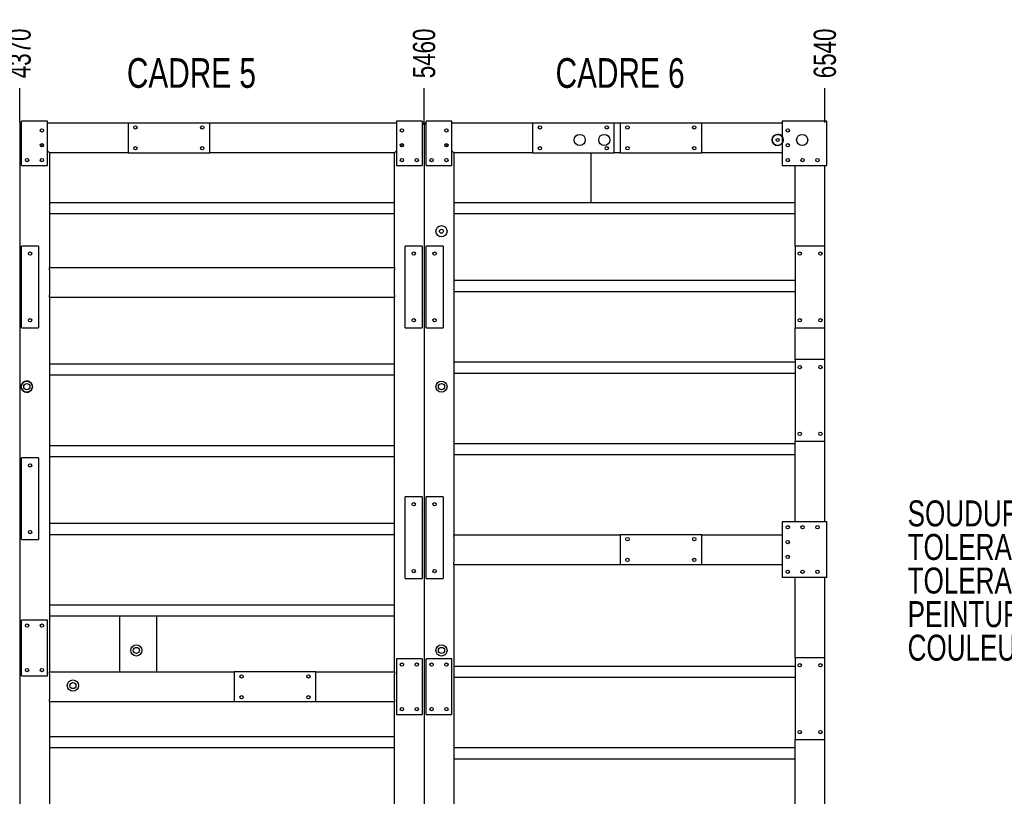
# Model space of a CAD drawing. Header units: millimetres. Extents: x 5 to 1226, y 5 to 415.
# Tile 6 of 61: x 258 to 390, y 114 to 219. Entities that reach past the tile are written whole.
import ezdxf

# ---------------------------------------------------------------- set-up
doc = ezdxf.new("R2010")
doc.units = ezdxf.units.MM
doc.header["$PDSIZE"] = -1
for name, color, linetype in [('COTES', 1, 'Continuous'), ('NOTES', 6, 'Continuous'), ('TRAIT-FINS', 9, 'Continuous')]:
    doc.layers.add(name, color=color, linetype=linetype)
doc.layers.add('TRAIT-FORT', color=4, linetype='Continuous', lineweight=25)
doc.styles.add('SLDTEXTSTYLE0', font='TXT', dxfattribs={"width": 0.75})
doc.dimstyles.new('SLDDIMSTYLE2', dxfattribs={"dimtxt": 3, "dimasz": 2, "dimexe": 0, "dimexo": 0.0625, "dimgap": 0.75, "dimtad": 0, "dimtih": 1, "dimtoh": 1, "dimdec": 0, "dimlfac": 20, "dimrnd": 1e-09, "dimzin": 12, "dimdsep": 46, "dimtxsty": 'SLDTEXTSTYLE0', "dimsah": 1, "dimcen": 0.09, "dimadec": 0, "dimazin": 3, "dimtfac": 1, "dimtdec": 0, "dimtofl": 0, "dimtmove": 0, "dimatfit": 3, "dimfxl": 1, "dimfrac": 2, "dimtolj": 1, "dimtzin": 12, "dimarcsym": 0})

# ---------------------------------------------------------------- blocks, each defined once
blk = doc.blocks.new('SW_NOTE_0')
at = {"layer": 'NOTES', "color": 0, "char_height": 3.5, "attachment_point": 1, "style": 'SLDTEXTSTYLE0'}
for s, insert in [('SOUDURES :  A=3 CONTINUE ETANCHE', (0, 4.51)), ('TOLERANCE GENERALE : ± 1 mm', (0, -0.01)), ('TOLERANCE DE PLANEITE : ± 1 mm/m', (0, -4.54)), ('PEINTURE EPOXY EP: 60µ', (0, -9.07)), ('COULEUR : BLANC RAL 9010', (0, -13.59))]:
    blk.add_mtext(s, dxfattribs=dict(at, insert=insert))
blk = doc.blocks.new('_D_103')
at = {"layer": 'COTES', "color": 0, "lineweight": -2, "transparency": 16777216}
blk.add_line((257.66, 204.8), (257.66, 209.44), dxfattribs=at)
at = {"layer": 'Defpoints', "color": 0, "transparency": 16777216}
for p in [(257.66, 209.44), (39.16, 204.74), (257.66, 204.74)]:
    blk.add_point(p, dxfattribs=at)
at = {"layer": 'COTES', "color": 0, "transparency": 16777216, "insert": (257.66, 214.12), "char_height": 3, "attachment_point": 5, "rotation": 90, "style": 'SLDTEXTSTYLE0'}
blk.add_mtext('\\A1;4370', dxfattribs=at)
blk = doc.blocks.new('_D_104')
at = {"layer": 'COTES', "color": 0, "lineweight": -2, "transparency": 16777216}
blk.add_line((312.16, 204.8), (312.16, 209.44), dxfattribs=at)
at = {"layer": 'Defpoints', "color": 0, "transparency": 16777216}
for p in [(312.16, 209.44), (39.16, 204.74), (312.16, 204.74)]:
    blk.add_point(p, dxfattribs=at)
at = {"layer": 'COTES', "color": 0, "transparency": 16777216, "insert": (312.16, 214.12), "char_height": 3, "attachment_point": 5, "rotation": 90, "style": 'SLDTEXTSTYLE0'}
blk.add_mtext('\\A1;5460', dxfattribs=at)
blk = doc.blocks.new('_D_105')
at = {"layer": 'COTES', "color": 0, "lineweight": -2, "transparency": 16777216}
blk.add_line((366.16, 204.8), (366.16, 209.44), dxfattribs=at)
at = {"layer": 'Defpoints', "color": 0, "transparency": 16777216}
for p in [(366.16, 209.44), (39.16, 204.74), (366.16, 204.74)]:
    blk.add_point(p, dxfattribs=at)
at = {"layer": 'COTES', "color": 0, "transparency": 16777216, "insert": (366.16, 214.12), "char_height": 3, "attachment_point": 5, "rotation": 90, "style": 'SLDTEXTSTYLE0'}
blk.add_mtext('\\A1;6540', dxfattribs=at)

msp = doc.modelspace()

# ---------------------------------------------------------------- linework, layer by layer
at = {"layer": 'TRAIT-FINS'}
for centre in [(333.1217, 202.4594), (336.4237, 202.4594), (359.7917, 202.4594), (363.0937, 202.4594), (314.492, 190.15), (258.6189, 169.1957), (314.492, 169.1957), (273.3758, 133.6369), (314.492, 133.6369), (264.8244, 128.9063)]:
    msp.add_circle(centre, 0.75, dxfattribs=at)
at = {"layer": 'TRAIT-FORT', "lineweight": 25}
for p, q in [((257.9082, 204.7383), (257.6582, 204.7383)), ((257.9082, 204.4883), (257.6582, 204.7383)), ((257.6582, 204.7383), (257.6582, 61.2383)), ((257.6582, 204.7383), (257.9082, 204.4883)), ((257.9082, 198.9883), (257.9082, 204.9883)), ((261.4082, 204.9883), (257.9082, 204.9883)), ((261.4082, 198.9883), (261.4082, 204.9883)), ((272.2582, 204.7383), (261.4082, 204.7383)), ((283.2582, 204.7383), (272.2582, 204.7383)), ((272.2582, 204.7383), (272.2582, 200.7383)), ((308.4082, 204.7383), (283.2582, 204.7383)), ((283.2582, 200.7383), (283.2582, 204.7383)), ((311.9082, 204.9883), (308.4082, 204.9883)), ((308.4082, 204.9883), (308.4082, 198.9883)), ((311.9082, 204.9883), (311.9082, 198.9883)), ((311.9082, 204.4883), (312.1582, 204.7383)), ((312.1582, 204.7383), (311.9082, 204.7383)), ((312.1582, 204.7383), (311.9082, 204.4883)), ((312.4082, 204.7383), (312.1582, 204.7383)), ((312.4082, 204.4883), (312.1582, 204.7383)), ((312.1582, 204.7383), (312.1582, 61.2383)), ((312.1582, 204.7383), (312.4082, 204.4883)), ((315.9082, 204.9883), (312.4082, 204.9883)), ((312.4082, 198.9883), (312.4082, 204.9883)), ((315.9082, 198.9883), (315.9082, 204.9883)), ((326.7582, 204.7383), (315.9082, 204.7383)), ((326.7582, 204.7383), (326.7582, 200.7383)), ((337.7582, 204.7383), (326.7582, 204.7383)), ((338.5582, 204.7383), (337.7582, 204.7383)), ((337.7582, 200.7383), (337.7582, 204.7383)), ((338.5582, 204.7383), (338.5582, 200.7383)), ((349.5582, 204.7383), (338.5582, 204.7383)), ((360.4082, 204.7383), (349.5582, 204.7383)), ((349.5582, 200.7383), (349.5582, 204.7383)), ((360.4082, 204.9883), (360.4082, 198.9883)), ((366.4082, 204.9883), (360.4082, 204.9883)), ((366.4082, 198.9883), (366.4082, 204.9883)), ((260.8173, 201.5792), (260.4991, 201.8974)), ((308.9991, 201.5792), (309.3173, 201.8974)), ((315.3173, 201.5792), (314.9991, 201.8974)), ((261.6582, 200.7383), (261.4082, 200.9883)), ((261.4082, 200.9883), (261.6582, 200.7383)), ((272.2582, 200.7383), (261.6582, 200.7383)), ((261.6582, 200.7383), (261.6582, 185.2383)), ((272.2582, 200.7383), (283.2582, 200.7383)), ((308.1582, 200.7383), (283.2582, 200.7383)), ((308.1582, 200.7383), (308.4082, 200.9883)), ((308.4082, 200.9883), (308.1582, 200.7383)), ((308.1582, 185.2383), (308.1582, 200.7383)), ((316.1582, 200.7383), (315.9082, 200.9883)), ((315.9082, 200.9883), (316.1582, 200.7383)), ((326.7582, 200.7383), (316.1582, 200.7383)), ((316.1582, 200.7383), (316.1582, 149.2383)), ((326.7582, 200.7383), (337.7582, 200.7383)), ((334.6582, 193.9883), (334.6582, 200.7383)), ((338.5582, 200.7383), (337.7582, 200.7383)), ((338.5582, 200.7383), (349.5582, 200.7383)), ((360.4082, 200.7383), (349.5582, 200.7383)), ((257.9082, 198.9883), (261.4082, 198.9883)), ((308.4082, 198.9883), (311.9082, 198.9883)), ((312.4082, 198.9883), (315.9082, 198.9883)), ((360.4082, 198.9883), (366.4082, 198.9883)), ((362.1582, 188.1383), (362.1582, 198.9883)), ((366.1582, 188.1383), (366.1582, 198.9883)), ((308.1582, 193.9883), (261.6582, 193.9883)), ((362.1582, 193.9883), (316.1582, 193.9883)), ((308.1582, 192.4883), (261.6582, 192.4883)), ((362.1582, 192.4883), (316.1582, 192.4883)), ((260.2082, 188.1383), (257.9082, 188.1383)), ((257.9082, 177.1383), (257.9082, 188.1383)), ((260.2082, 188.1383), (260.2082, 177.1383)), ((309.6082, 177.1383), (309.6082, 188.1383)), ((311.9082, 188.1383), (309.6082, 188.1383)), ((311.9082, 188.1383), (311.9082, 177.1383)), ((312.4082, 177.1383), (312.4082, 188.1383)), ((314.7082, 188.1383), (312.4082, 188.1383)), ((314.7082, 188.1383), (314.7082, 177.1383)), ((362.1582, 188.1383), (362.1582, 177.1383)), ((366.1582, 188.1383), (362.1582, 188.1383)), ((366.1582, 177.1383), (366.1582, 188.1383)), ((261.6582, 185.2383), (308.1582, 185.2383)), ((261.6582, 184.9383), (261.6582, 185.2383)), ((261.6582, 184.9383), (261.6582, 181.5383)), ((308.1582, 185.2383), (308.1582, 184.9383)), ((308.1582, 181.5383), (308.1582, 184.9383)), ((362.1582, 183.4883), (316.1582, 183.4883)), ((362.1582, 181.9883), (316.1582, 181.9883)), ((261.6582, 181.2383), (261.6582, 181.5383)), ((261.6582, 181.2383), (308.1582, 181.2383)), ((261.6582, 181.2383), (261.6582, 130.7383)), ((308.1582, 181.5383), (308.1582, 181.2383)), ((308.1582, 130.7383), (308.1582, 181.2383)), ((257.9082, 177.1383), (260.2082, 177.1383)), ((309.6082, 177.1383), (311.9082, 177.1383)), ((312.4082, 177.1383), (314.7082, 177.1383)), ((362.1582, 172.8383), (362.1582, 177.1383)), ((362.1582, 177.1383), (366.1582, 177.1383)), ((366.1582, 172.8383), (366.1582, 177.1383)), ((362.1582, 172.4883), (316.1582, 172.4883)), ((362.1582, 172.8383), (362.1582, 161.8383)), ((366.1582, 172.8383), (362.1582, 172.8383)), ((366.1582, 161.8383), (366.1582, 172.8383)), ((308.1582, 172.2383), (261.6582, 172.2383)), ((308.1582, 170.7383), (261.6582, 170.7383)), ((362.1582, 170.9883), (316.1582, 170.9883)), ((308.1582, 161.2383), (261.6582, 161.2383)), ((362.1582, 161.4883), (316.1582, 161.4883)), ((362.1582, 150.9883), (362.1582, 161.8383)), ((362.1582, 161.8383), (366.1582, 161.8383)), ((366.1582, 150.9883), (366.1582, 161.8383)), ((260.2082, 159.5883), (257.9082, 159.5883)), ((257.9082, 148.5883), (257.9082, 159.5883)), ((260.2082, 159.5883), (260.2082, 148.5883)), ((308.1582, 159.7383), (261.6582, 159.7383)), ((362.1582, 159.9883), (316.1582, 159.9883)), ((309.6082, 143.3383), (309.6082, 154.3383)), ((311.9082, 154.3383), (309.6082, 154.3383)), ((311.9082, 154.3383), (311.9082, 143.3383)), ((314.7082, 154.3383), (312.4082, 154.3383)), ((312.4082, 143.3383), (312.4082, 154.3383)), ((314.7082, 154.3383), (314.7082, 143.3383)), ((308.1582, 150.7383), (261.6582, 150.7383)), ((366.4082, 150.9883), (360.4082, 150.9883)), ((360.4082, 150.9883), (360.4082, 143.4883)), ((366.4082, 143.4883), (366.4082, 150.9883)), ((308.1582, 149.2383), (261.6582, 149.2383)), ((316.1582, 148.9383), (316.1582, 149.2383)), ((316.1582, 149.2383), (338.5582, 149.2383)), ((316.1582, 148.9383), (316.1582, 145.5383)), ((349.5582, 149.2383), (338.5582, 149.2383)), ((338.5582, 149.2383), (338.5582, 145.2383)), ((349.5582, 149.2383), (360.4082, 149.2383)), ((349.5582, 145.2383), (349.5582, 149.2383)), ((257.9082, 148.5883), (260.2082, 148.5883)), ((316.1582, 145.2383), (316.1582, 145.5383)), ((316.1582, 145.2383), (338.5582, 145.2383)), ((316.1582, 145.2383), (316.1582, 65.2383)), ((338.5582, 145.2383), (349.5582, 145.2383)), ((349.5582, 145.2383), (360.4082, 145.2383)), ((309.6082, 143.3383), (311.9082, 143.3383)), ((312.4082, 143.3383), (314.7082, 143.3383)), ((366.4082, 143.4883), (360.4082, 143.4883)), ((362.1582, 132.6383), (362.1582, 143.4883)), ((366.1582, 132.6383), (366.1582, 143.4883)), ((308.1582, 139.7383), (261.6582, 139.7383)), ((308.1582, 138.2383), (261.6582, 138.2383)), ((271.1582, 130.7383), (271.1582, 138.2383)), ((276.1582, 130.7383), (276.1582, 138.2383)), ((261.4082, 137.7383), (257.9082, 137.7383)), ((257.9082, 130.2383), (257.9082, 137.7383)), ((261.4082, 130.2383), (261.4082, 137.7383)), ((311.9082, 132.4883), (308.4082, 132.4883)), ((308.4082, 132.4883), (308.4082, 124.9883)), ((311.9082, 132.4883), (311.9082, 124.9883)), ((312.4082, 124.9883), (312.4082, 132.4883)), ((315.9082, 132.4883), (312.4082, 132.4883)), ((315.9082, 124.9883), (315.9082, 132.4883)), ((362.1582, 131.4883), (316.1582, 131.4883)), ((362.1582, 132.6383), (362.1582, 121.6383)), ((366.1582, 132.6383), (362.1582, 132.6383)), ((366.1582, 121.6383), (366.1582, 132.6383)), ((257.9082, 130.2383), (261.4082, 130.2383)), ((261.6582, 130.4383), (261.6582, 130.7383)), ((261.6582, 130.7383), (286.5582, 130.7383)), ((261.6582, 130.4383), (261.6582, 127.0383)), ((286.5582, 130.7383), (286.5582, 126.7383)), ((297.5582, 130.7383), (286.5582, 130.7383)), ((297.5582, 130.7383), (308.1582, 130.7383)), ((297.5582, 126.7383), (297.5582, 130.7383)), ((308.1582, 130.7383), (308.1582, 130.4383)), ((308.1582, 127.0383), (308.1582, 130.4383)), ((362.1582, 129.9883), (316.1582, 129.9883)), ((261.6582, 126.7383), (261.6582, 127.0383)), ((261.6582, 126.7383), (286.5582, 126.7383)), ((261.6582, 126.7383), (261.6582, 88.2383)), ((286.5582, 126.7383), (297.5582, 126.7383)), ((297.5582, 126.7383), (308.1582, 126.7383)), ((308.1582, 127.0383), (308.1582, 126.7383)), ((308.1582, 88.2383), (308.1582, 126.7383)), ((308.4082, 124.9883), (311.9082, 124.9883)), ((312.4082, 124.9883), (315.9082, 124.9883)), ((308.1582, 121.9883), (261.6582, 121.9883)), ((362.1582, 88.8383), (362.1582, 121.6383)), ((362.1582, 121.6383), (366.1582, 121.6383)), ((366.1582, 88.8383), (366.1582, 121.6383)), ((308.1582, 120.4883), (261.6582, 120.4883)), ((362.1582, 120.4883), (316.1582, 120.4883)), ((362.1582, 118.9883), (316.1582, 118.9883))]:
    msp.add_line(p, q, dxfattribs=at)
for centre, radius in [((273.2582, 204.1383), 0.225), ((282.2582, 204.1383), 0.225), ((327.7582, 204.1383), 0.225), ((336.7582, 204.1383), 0.225), ((339.5582, 204.1383), 0.225), ((348.5582, 204.1383), 0.225), ((260.6582, 203.7383), 0.225), ((309.1582, 203.7383), 0.225), ((315.1582, 203.7383), 0.225), ((361.1582, 203.7383), 0.225), ((260.6582, 201.7383), 0.225), ((309.1582, 201.7383), 0.225), ((315.1582, 201.7383), 0.225), ((359.7917, 202.4594), 0.1984), ((361.1582, 201.7383), 0.225), ((273.2582, 201.3383), 0.225), ((282.2582, 201.3383), 0.225), ((327.7582, 201.3383), 0.225), ((336.7582, 201.3383), 0.225), ((339.5582, 201.3383), 0.225), ((348.5582, 201.3383), 0.225), ((258.6582, 199.7383), 0.225), ((260.6582, 199.7383), 0.225), ((309.1582, 199.7383), 0.225), ((311.1582, 199.7383), 0.225), ((313.1582, 199.7383), 0.225), ((315.1582, 199.7383), 0.225), ((361.1582, 199.7383), 0.225), ((363.1582, 199.7383), 0.225), ((365.1582, 199.7383), 0.225), ((314.492, 190.15), 0.75), ((314.492, 190.15), 0.2679), ((259.0582, 187.1383), 0.225), ((310.7582, 187.1383), 0.225), ((313.5582, 187.1383), 0.225), ((362.7582, 187.1383), 0.225), ((365.5582, 187.1383), 0.225), ((259.0582, 178.1383), 0.225), ((310.7582, 178.1383), 0.225), ((313.5582, 178.1383), 0.225), ((362.7582, 178.1383), 0.225), ((365.5582, 178.1383), 0.225), ((362.7582, 171.8383), 0.225), ((365.5582, 171.8383), 0.225), ((258.6189, 169.1957), 0.75), ((314.492, 169.1957), 0.75), ((258.6189, 169.1957), 0.4167), ((314.492, 169.1957), 0.4167), ((362.7582, 162.8383), 0.225), ((365.5582, 162.8383), 0.225), ((259.0582, 158.5883), 0.225), ((310.7582, 153.3383), 0.225), ((313.5582, 153.3383), 0.225), ((361.1582, 150.2383), 0.225), ((363.1582, 150.2383), 0.225), ((365.1582, 150.2383), 0.225), ((259.0582, 149.5883), 0.225), ((339.5582, 148.6383), 0.225), ((348.5582, 148.6383), 0.225), ((361.1582, 148.2383), 0.225), ((339.5582, 145.8383), 0.225), ((348.5582, 145.8383), 0.225), ((361.1582, 146.2383), 0.225), ((310.7582, 144.3383), 0.225), ((313.5582, 144.3383), 0.225), ((361.1582, 144.2383), 0.225), ((363.1582, 144.2383), 0.225), ((365.1582, 144.2383), 0.225), ((258.6582, 136.9883), 0.225), ((260.6582, 136.9883), 0.225), ((273.3758, 133.6369), 0.75), ((273.3758, 133.6369), 0.4167), ((314.492, 133.6369), 0.75), ((314.492, 133.6369), 0.4167), ((309.1582, 131.7383), 0.225), ((311.1582, 131.7383), 0.225), ((313.1582, 131.7383), 0.225), ((315.1582, 131.7383), 0.225), ((362.7582, 131.6383), 0.225), ((365.5582, 131.6383), 0.225), ((258.6582, 130.9883), 0.225), ((260.6582, 130.9883), 0.225), ((287.5582, 130.1383), 0.225), ((296.5582, 130.1383), 0.225), ((264.8244, 128.9063), 0.75), ((264.8244, 128.9063), 0.4167), ((287.5582, 127.3383), 0.225), ((296.5582, 127.3383), 0.225), ((309.1582, 125.7383), 0.225), ((311.1582, 125.7383), 0.225), ((313.1582, 125.7383), 0.225), ((315.1582, 125.7383), 0.225), ((362.7582, 122.6383), 0.225), ((365.5582, 122.6383), 0.225)]:
    msp.add_circle(centre, radius, dxfattribs=at)
for centre, start, end in [((359.7917, 202.4594), 90, 325.287934), ((359.7917, 202.4594), 34.712066, 90), ((258.6189, 169.1957), 208.251406, 151.748594)]:
    msp.add_arc(centre, 0.75, start, end, dxfattribs=at)
msp.add_open_spline([(257.9582, 168.8407), (257.9435, 168.8682), (257.9306, 168.8962), (257.9084, 168.9535), (257.8991, 168.9827), (257.8841, 169.0424), (257.8783, 169.0731), (257.8708, 169.1344), (257.8689, 169.1651), (257.8689, 169.2264), (257.8708, 169.2571), (257.8765, 169.3031), (257.8789, 169.3185), (257.8846, 169.349), (257.8879, 169.364), (257.8991, 169.4088), (257.9084, 169.438), (257.9306, 169.4953), (257.9435, 169.5233), (257.9582, 169.5507)], degree=3, knots=[0, 0, 0, 0, 0.125, 0.125, 0.25, 0.25, 0.375, 0.375, 0.5, 0.5, 0.625, 0.625, 0.6875, 0.6875, 0.75, 0.75, 0.875, 0.875, 1, 1, 1, 1], dxfattribs=at)

# ---------------------------------------------------------------- block references
at = {"layer": 'NOTES'}
msp.add_blockref('SW_NOTE_0', (377.303, 149.3529), dxfattribs=at)

# ---------------------------------------------------------------- texts
at = {"layer": 'NOTES', "char_height": 4, "attachment_point": 1, "style": 'SLDTEXTSTYLE0'}
for s, insert in [('CADRE 5', (272.1031, 213.4803)), ('CADRE 6', (329.8658, 213.4803))]:
    msp.add_mtext(s, dxfattribs=dict(at, insert=insert))

# ---------------------------------------------------------------- dimensions: what is measured, and where the dimension line sits
at = {"layer": 'COTES'}
for feature_location, picture, middle in [((257.6582, 204.7383), '_D_103', (257.6582, 214.1226)), ((312.1582, 204.7383), '_D_104', (312.1582, 214.1226)), ((366.1582, 204.7383), '_D_105', (366.1582, 214.1226))]:
    dim = msp.add_ordinate_dim(feature_location=feature_location, offset=(0, 4.6968), dtype=1, origin=(39.1582, 204.7383), dimstyle='SLDDIMSTYLE2', dxfattribs=at)
    dim.commit()
    dim.dimension.update_dxf_attribs({"geometry": picture, "text_midpoint": middle})

doc.saveas('drawing.dxf')
